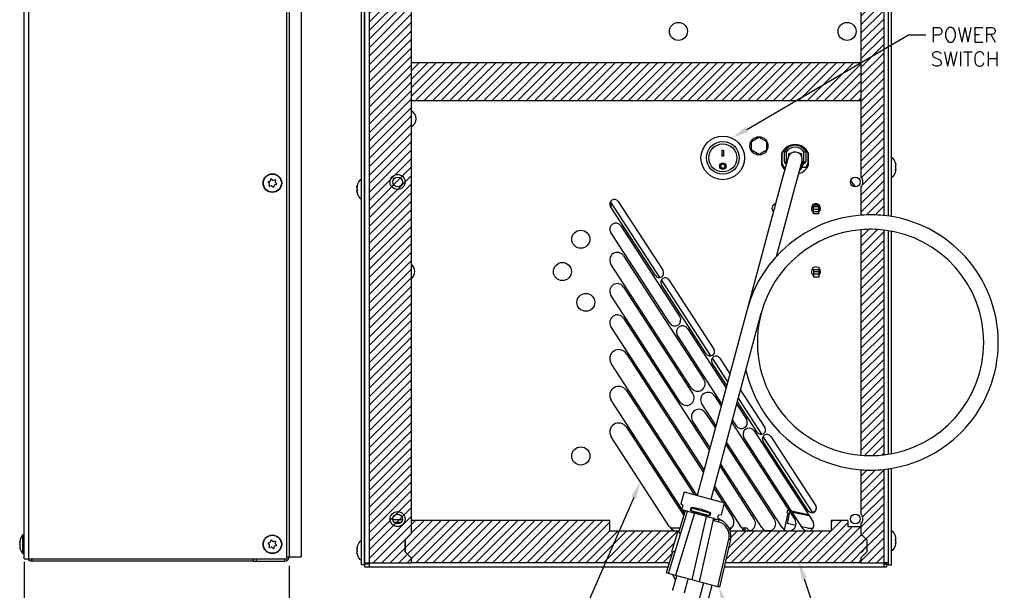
# Model space of a CAD drawing. Extents: x 895.4 to 955.1, y -8.2 to 25.8.
# Tile 3 of 5: x 911.4 to 931.8, y 3.2 to 15.1. Entities that reach past the tile are written whole.
import ezdxf
from ezdxf import colors
from ezdxf.entities.mleader import LeaderData, LeaderLine
from ezdxf.math import Vec2, Vec3

# ---------------------------------------------------------------- set-up
doc = ezdxf.new("R2010")
doc.units = 0
doc.header["$LTSCALE"] = 4
doc.header["$MEASUREMENT"] = 0
doc.layers.get('0').update_dxf_attribs({"linetype": 'CONTINUOUS'})
doc.layers.get('DEFPOINTS').update_dxf_attribs({"linetype": 'CONTINUOUS'})
for name, color, linetype in [('DIMENSIONS', 140, 'CONTINUOUS'), ('DIMENSIONS @ 1', 140, 'CONTINUOUS'), ('Hatch', 140, 'CONTINUOUS'), ('TEXT', 140, 'CONTINUOUS')]:
    doc.layers.add(name, color=color, linetype=linetype)
doc.styles.get("Standard").update_dxf_attribs({"font": 'romans.shx'})
doc.dimstyles.get("Standard").update_dxf_attribs({"dimtxt": 0.3, "dimasz": 0.35, "dimexe": 0.0625, "dimexo": 0.0625, "dimgap": 0.0625, "dimtad": 0, "dimtih": 1, "dimtoh": 1, "dimzin": 0, "dimdsep": 46, "dimtxsty": 'Standard', "dimcen": 0, "dimadec": 0, "dimazin": 0, "dimtfac": 1, "dimtofl": 0, "dimtmove": 0, "dimatfit": 3, "dimfxl": 0, "dimtolj": 1, "dimtzin": 0, "dimarcsym": 0})
pattern_1 = [(45, (897.31287, -10.74133), (-0.08838817, 0.08838817), [])]
pattern_2 = [(45, (897.40933, -8.5339), (-0.08838835, 0.08838835), [])]

# ---------------------------------------------------------------- blocks, each defined once
blk = doc.blocks.new('*D2')
at = {"layer": 'DEFPOINTS', "color": 0}
for p in [(911.495, 3.875), (916.995, 3.793), (911.495, 2.192)]:
    blk.add_point(p, dxfattribs=at)
at = {"layer": 'DIMENSIONS', "color": 0, "lineweight": -2}
for p, q in [((911.495, 3.812), (911.495, 2.13)), ((916.995, 3.73), (916.995, 2.13)), ((911.845, 2.192), (912.504, 2.192)), ((916.645, 2.192), (915.643, 2.192))]:
    blk.add_line(p, q, dxfattribs=at)
at = {"layer": 'DIMENSIONS', "color": 0}
for points in [[(911.845, 2.25), (911.845, 2.134), (911.495, 2.192)], [(916.645, 2.25), (916.645, 2.134), (916.995, 2.192)]]:
    blk.add_solid(points, dxfattribs=at)
at = {"layer": 'DIMENSIONS', "color": 0, "insert": (914.073, 2.192), "char_height": 0.3, "attachment_point": 5}
blk.add_mtext('\\A1; 5.50\\P [139.7]\\PPLUS GASKET', dxfattribs=at)

msp = doc.modelspace()

# ---------------------------------------------------------------- hatches: boundary and pattern name
at = {"layer": 'Hatch'}
h = msp.add_hatch(dxfattribs=at)
h.set_pattern_fill('LINE', color=256, scale=0.999998, angle=45, style=0, pattern_type=2)
h.set_pattern_definition(pattern_1)
edge = h.paths.add_edge_path()
edge.add_line((919.534, 4.389), (919.534, 18.932))
edge.add_arc((919.72, 18.955), 0.188, 173.0813, 186.9187, ccw=False)
edge.add_line((919.534, 18.977), (919.534, 19.166))
edge.add_line((919.534, 19.166), (919.409, 19.291))
edge.add_line((919.409, 19.291), (919.159, 19.291))
edge.add_line((919.159, 19.291), (919.034, 19.166))
edge.add_line((919.034, 19.166), (918.659, 19.166))
edge.add_line((918.659, 19.166), (918.659, 3.789))
edge.add_line((918.659, 3.789), (919.534, 3.789))
edge.add_line((919.534, 3.789), (919.534, 3.889))
edge.add_line((919.534, 3.889), (919.409, 4.014))
edge.add_line((919.409, 4.014), (919.409, 4.264))
edge.add_line((919.409, 4.264), (919.534, 4.389))
h = msp.add_hatch(dxfattribs=at)
h.set_pattern_fill('ANSI31', color=256)
h.set_pattern_definition(pattern_2)
h.paths.add_polyline_path([(928.86, 19.295), (928.86, 19.169)], flags=16)
edge = h.paths.add_edge_path()
edge.add_line((929.06, 19.295), (928.86, 19.295))
edge.add_line((928.86, 19.295), (928.86, 18.804))
edge.add_arc((928.744, 18.699), 0.156, -41.9662, 41.9662, ccw=False)
edge.add_line((928.86, 18.595), (928.86, 11.804))
edge.add_arc((928.744, 11.699), 0.156, -41.9662, 41.9662, ccw=False)
edge.add_line((928.86, 11.595), (928.86, 11.008))
edge.add_arc((929.061, 8.366), 2.65, 84.1014, 94.3646, ccw=False)
edge.add_line((929.334, 11.002), (929.334, 19.169))
edge.add_line((929.334, 19.169), (929.16, 19.169))
edge.add_line((929.16, 19.169), (929.06, 19.295))
edge = h.paths.add_edge_path()
edge.add_line((929.16, 19.17), (929.06, 19.295))
edge.add_line((929.16, 19.17), (929.334, 19.17))
edge.add_line((929.06, 19.295), (928.86, 19.295))
edge.add_arc((928.744, 18.699), 0.156, 318.0338, 401.9662)
h = msp.add_hatch(dxfattribs=at)
h.set_pattern_fill('ANSI31', color=256)
h.set_pattern_definition([(45, (899.28745, -8.5339), (-0.08838835, 0.08838835), [])])
h.paths.add_polyline_path([(928.86, 14.169), (919.529, 14.169), (919.529, 13.382), (928.86, 13.382)])
h = msp.add_hatch(dxfattribs=at)
h.set_pattern_fill('ANSI31', color=256)
h.set_pattern_definition(pattern_2)
edge = h.paths.add_edge_path()
edge.add_arc((929.061, 8.366), 2.35, 265.0769, 276.6547)
edge.add_line((929.334, 6.031), (929.334, 10.7))
edge.add_arc((929.061, 8.366), 2.35, 83.3453, 94.9232)
edge.add_line((928.86, 10.707), (928.86, 6.024))
h = msp.add_hatch(dxfattribs=at)
h.set_pattern_fill('ANSI31', color=256)
h.set_pattern_definition(pattern_2)
edge = h.paths.add_edge_path()
edge.add_line((928.985, 4.268), (928.985, 4.018))
edge.add_line((928.985, 4.018), (928.86, 3.892))
edge.add_line((928.86, 3.892), (928.86, 3.793))
edge.add_line((928.86, 3.793), (929.334, 3.793))
edge.add_line((929.334, 3.793), (929.334, 5.73))
edge.add_arc((929.061, 8.366), 2.65, 265.6354, 275.8984, ccw=False)
edge.add_line((928.86, 5.723), (928.86, 4.804))
edge.add_arc((928.744, 4.699), 0.156, -41.9662, 41.9662, ccw=False)
edge.add_line((928.86, 4.595), (928.86, 4.393))
edge.add_line((928.86, 4.393), (928.985, 4.268))
edge = h.paths.add_edge_path(flags=16)
edge.add_line((928.86, 4.543), (928.86, 4.393))
edge.add_line((928.985, 4.018), (928.86, 3.893))
edge.add_line((928.86, 4.393), (928.985, 4.268))
edge.add_line((928.86, 3.893), (928.86, 3.793))
edge.add_line((928.985, 4.268), (928.985, 4.018))
h = msp.add_hatch(dxfattribs=at)
h.set_pattern_fill('LINE', color=256, scale=0.999998, angle=45, style=0, pattern_type=2)
h.set_pattern_definition(pattern_1)
h.paths.add_polyline_path([(925.082, 4.44), (925.085, 4.449), (923.647, 4.449), (923.647, 4.668), (919.529, 4.668), (919.529, 4.393), (919.404, 4.268), (919.403, 4.018), (919.529, 3.893), (919.529, 3.793), (924.884, 3.793), (924.95, 4.01), (924.927, 4.017), (925.058, 4.448)])
edge = h.paths.add_edge_path()
edge.add_arc((925.812, 4.351), 0.35, 350.8102, 376.4224)
edge.add_line((926.148, 4.449), (928.244, 4.449))
edge.add_line((928.244, 4.449), (928.244, 4.668))
edge.add_line((928.244, 4.668), (928.588, 4.668))
edge.add_line((928.588, 4.668), (928.588, 4.543))
edge.add_line((928.588, 4.543), (928.86, 4.543))
edge.add_line((928.86, 4.543), (928.86, 4.393))
edge.add_line((928.86, 4.393), (928.985, 4.268))
edge.add_line((928.985, 4.268), (928.985, 4.018))
edge.add_line((928.985, 4.018), (928.86, 3.893))
edge.add_line((928.86, 3.893), (928.86, 3.793))
edge.add_line((928.86, 3.793), (926.042, 3.793))
edge.add_line((926.042, 3.793), (926.153, 4.272))
edge.add_line((926.153, 4.272), (926.153, 4.275))
edge.add_line((926.153, 4.275), (926.154, 4.277))
edge.add_line((926.154, 4.277), (926.155, 4.28))
edge.add_line((926.155, 4.28), (926.155, 4.283))
edge.add_line((926.155, 4.283), (926.156, 4.286))
edge.add_line((926.156, 4.286), (926.156, 4.289))
edge.add_line((926.156, 4.289), (926.157, 4.292))
edge.add_line((926.157, 4.292), (926.157, 4.295))

# ---------------------------------------------------------------- linework, layer by layer
for p, q in [((911.495, 3.875), (911.495, 20.232)), ((911.588, 3.875), (911.588, 20.232)), ((916.945, 3.875), (916.945, 20.262)), ((916.995, 20.17), (916.995, 3.918)), ((918.494, 3.749), (918.494, 20.136)), ((918.556, 3.749), (918.556, 20.136)), ((918.561, 3.793), (918.561, 20.044)), ((929.427, 20.044), (929.427, 10.99)), ((916.995, 19.295), (916.995, 3.918)), ((917.245, 19.295), (917.245, 3.918)), ((918.654, 19.17), (918.654, 3.793)), ((929.334, 19.169), (929.334, 11.002)), ((919.529, 18.941), (919.529, 4.393)), ((929.432, 10.99), (929.432, 18.921)), ((929.494, 10.98), (929.494, 18.971)), ((928.86, 18.595), (928.86, 11.804)), ((928.86, 14.169), (919.529, 14.169)), ((928.86, 13.382), (919.529, 13.382)), ((926.589, 12.539), (926.744, 12.628)), ((926.589, 12.36), (926.589, 12.539)), ((926.744, 12.628), (926.899, 12.539)), ((926.899, 12.539), (926.899, 12.36)), ((925.981, 12.362), (926.006, 12.362)), ((925.981, 12.237), (925.981, 12.362)), ((926.006, 12.362), (926.006, 12.237)), ((926.744, 12.271), (926.589, 12.36)), ((926.899, 12.36), (926.744, 12.271)), ((927.219, 12.038), (927.219, 12.302)), ((927.22, 12.293), (927.22, 12.11)), ((927.31, 12.32), (927.274, 12.33)), ((927.274, 12.114), (927.274, 12.33)), ((927.31, 12.32), (927.31, 12.114)), ((927.355, 12.263), (927.355, 12.226)), ((927.379, 12.287), (927.379, 12.266)), ((927.408, 12.293), (927.385, 12.293)), ((927.603, 12.293), (927.58, 12.293)), ((927.609, 12.266), (927.609, 12.287)), ((927.633, 12.226), (927.633, 12.263)), ((927.678, 12.32), (927.715, 12.33)), ((927.678, 12.114), (927.678, 12.32)), ((927.715, 12.33), (927.715, 12.114)), ((927.768, 12.11), (927.768, 12.293)), ((927.769, 12.302), (927.769, 12.038)), ((926.006, 12.24), (925.981, 12.24)), ((926.006, 12.237), (925.981, 12.237)), ((927.349, 12.209), (927.201, 11.657)), ((927.222, 12.098), (927.257, 12.022)), ((927.274, 12.114), (927.31, 12.114)), ((927.315, 12.084), (927.304, 12.084)), ((927.31, 12.114), (927.323, 12.114)), ((927.49, 11.579), (927.639, 12.131)), ((927.626, 12.085), (927.626, 12.01)), ((927.633, 12.084), (927.633, 12.109)), ((927.657, 12.084), (927.633, 12.084)), ((927.634, 12.114), (927.678, 12.114)), ((927.685, 12.084), (927.657, 12.084)), ((927.661, 12.084), (927.661, 12.053)), ((927.678, 12.114), (927.715, 12.114)), ((927.731, 12.022), (927.765, 12.098)), ((929.432, 12.094), (929.427, 12.094)), ((929.432, 12.069), (929.427, 12.069)), ((929.586, 12.057), (929.587, 12.057)), ((925.951, 12.026), (925.951, 12.025)), ((926.037, 12.025), (926.037, 12.026)), ((927.284, 12.004), (927.294, 12.004)), ((927.603, 11.999), (927.612, 11.985)), ((927.606, 12.01), (927.626, 12.01)), ((927.626, 11.987), (927.626, 12.01)), ((927.633, 12.02), (927.633, 12.004)), ((927.633, 12.004), (927.703, 12.004)), ((929.432, 11.93), (929.427, 11.93)), ((929.427, 11.904), (929.432, 11.904)), ((929.587, 11.942), (929.581, 11.942)), ((916.583, 11.665), (916.56, 11.687)), ((916.565, 11.704), (916.595, 11.713)), ((916.58, 11.62), (916.587, 11.651)), ((916.605, 11.724), (916.613, 11.754)), ((916.63, 11.759), (916.653, 11.737)), ((916.667, 11.733), (916.698, 11.742)), ((916.71, 11.73), (916.702, 11.699)), ((916.707, 11.685), (916.729, 11.663)), ((927.201, 11.657), (926.502, 9.052)), ((928.75, 11.6), (928.648, 11.728)), ((916.623, 11.617), (916.592, 11.608)), ((916.66, 11.591), (916.637, 11.613)), ((916.684, 11.626), (916.677, 11.596)), ((916.725, 11.646), (916.695, 11.637)), ((918.4, 11.607), (918.407, 11.607)), ((918.402, 11.492), (918.4, 11.492)), ((918.561, 11.644), (918.556, 11.644)), ((918.556, 11.619), (918.561, 11.619)), ((918.556, 11.48), (918.561, 11.48)), ((918.556, 11.454), (918.561, 11.454)), ((927.108, 10.153), (927.49, 11.579)), ((928.86, 11.595), (928.86, 11.008)), ((924.69, 9.713), (923.664, 11.294)), ((923.672, 11.281), (923.672, 11.175)), ((923.82, 11.292), (924.753, 9.857)), ((924.595, 9.754), (923.662, 11.19)), ((927.064, 11.185), (927.074, 11.185)), ((927.064, 11.185), (927.064, 11.146)), ((927.833, 11.153), (927.876, 11.145)), ((927.986, 11.185), (927.876, 11.185)), ((927.876, 11.125), (927.876, 11.185)), ((927.986, 11.125), (927.876, 11.125)), ((927.876, 11.075), (927.876, 11.125)), ((927.986, 11.075), (927.876, 11.075)), ((927.876, 11.035), (927.876, 11.075)), ((927.986, 11.125), (927.986, 11.185)), ((927.986, 11.075), (927.986, 11.125)), ((927.986, 11.035), (927.986, 11.075)), ((927.986, 11.035), (927.876, 11.035)), ((924.892, 8.764), (923.667, 10.65)), ((923.877, 10.786), (925.102, 8.9)), ((928.86, 10.707), (928.86, 6.024)), ((929.334, 10.7), (929.334, 6.031)), ((929.427, 10.687), (929.427, 6.044)), ((929.432, 6.045), (929.432, 10.686)), ((929.494, 6.056), (929.494, 10.676)), ((923.935, 10.164), (925.603, 7.596)), ((925.34, 7.426), (923.672, 9.994)), ((927.876, 9.872), (927.838, 9.872)), ((927.876, 9.872), (927.876, 9.832)), ((927.986, 9.872), (927.876, 9.872)), ((927.876, 9.832), (927.876, 9.782)), ((927.986, 9.832), (927.876, 9.832)), ((927.986, 9.872), (927.986, 9.832)), ((928.015, 9.872), (927.986, 9.872)), ((927.986, 9.832), (927.986, 9.782)), ((925.747, 8.086), (924.72, 9.667)), ((924.877, 9.665), (925.809, 8.23)), ((927.876, 9.763), (927.874, 9.763)), ((927.876, 9.782), (927.876, 9.722)), ((927.986, 9.782), (927.876, 9.782)), ((927.986, 9.722), (927.876, 9.722)), ((927.986, 9.782), (927.986, 9.722)), ((923.935, 9.516), (925.374, 7.3)), ((925.651, 8.127), (924.719, 9.563)), ((925.112, 7.129), (923.672, 9.346)), ((926.502, 9.052), (925.465, 5.189)), ((923.935, 8.868), (925.716, 6.125)), ((925.755, 5.111), (926.792, 8.975)), ((925.607, 5.718), (923.672, 8.698)), ((925.26, 8.657), (926.064, 7.419)), ((925.976, 7.094), (925.05, 8.521)), ((923.992, 8.132), (925.593, 5.666)), ((926.098, 7.546), (925.777, 8.04)), ((925.933, 8.038), (926.143, 7.715)), ((925.454, 5.192), (923.677, 7.928)), ((926.078, 7.471), (925.776, 7.936)), ((923.992, 7.37), (925.397, 5.207)), ((926.363, 7.377), (926.866, 6.603)), ((925.136, 4.919), (923.677, 7.166)), ((925.822, 7.259), (925.963, 7.042)), ((926.804, 6.459), (926.317, 7.207)), ((925.853, 6.636), (925.559, 7.089)), ((926.283, 7.081), (926.484, 6.771)), ((926.708, 6.5), (926.297, 7.133)), ((925.629, 6.908), (925.839, 6.584)), ((926.275, 6.635), (926.196, 6.756)), ((923.992, 6.608), (925.095, 4.91)), ((925.73, 6.177), (925.366, 6.737)), ((926.182, 6.704), (927.489, 4.691)), ((924.891, 4.535), (923.677, 6.404)), ((927.657, 4.506), (926.432, 6.392)), ((926.642, 6.528), (927.867, 4.643)), ((927.856, 4.839), (926.833, 6.413)), ((926.99, 6.411), (927.922, 4.976)), ((926.059, 6.245), (927.068, 4.691)), ((927.227, 4.521), (926.073, 6.297)), ((927.765, 4.873), (926.832, 6.309)), ((925.936, 5.787), (926.648, 4.691)), ((926.806, 4.521), (925.95, 5.839)), ((928.86, 5.723), (928.86, 4.804)), ((929.334, 5.73), (929.334, 3.793)), ((929.427, 5.741), (929.427, 3.793)), ((929.432, 3.749), (929.432, 5.742)), ((929.494, 3.749), (929.494, 5.751)), ((925.813, 5.328), (925.996, 5.047)), ((926.385, 4.521), (925.827, 5.38)), ((925.19, 5.263), (925.123, 5.015)), ((925.19, 5.263), (926.03, 5.037)), ((925.096, 4.912), (925.094, 4.906)), ((925.263, 4.86), (925.094, 4.906)), ((925.096, 4.912), (925.152, 4.922)), ((925.167, 4.978), (925.123, 5.015)), ((925.167, 4.978), (925.152, 4.922)), ((925.323, 4.876), (925.338, 4.932)), ((925.341, 4.927), (925.328, 4.879)), ((925.341, 4.927), (925.338, 4.932)), ((925.732, 4.822), (925.341, 4.927)), ((925.964, 4.789), (926.03, 5.037)), ((926.022, 5.006), (926.196, 4.739)), ((924.868, 3.568), (925.263, 4.86)), ((925.408, 4.821), (925.013, 3.53)), ((925.215, 4.873), (925.082, 4.44)), ((925.099, 4.904), (925.184, 4.773)), ((925.199, 4.823), (925.156, 4.889)), ((925.263, 4.86), (925.408, 4.821)), ((925.328, 4.879), (925.323, 4.876)), ((925.328, 4.879), (925.719, 4.774)), ((925.355, 3.438), (925.659, 4.754)), ((925.659, 4.754), (925.408, 4.821)), ((925.804, 4.715), (925.5, 3.399)), ((925.659, 4.754), (925.804, 4.715)), ((925.719, 4.774), (925.732, 4.822)), ((925.719, 4.774), (925.722, 4.769)), ((925.736, 4.825), (925.722, 4.769)), ((925.732, 4.822), (925.736, 4.825)), ((925.819, 4.711), (925.804, 4.715)), ((925.892, 4.724), (925.907, 4.779)), ((925.892, 4.724), (925.936, 4.687)), ((925.964, 4.789), (925.907, 4.779)), ((927.277, 4.472), (927.351, 4.822)), ((927.381, 4.85), (927.329, 4.605)), ((927.332, 4.826), (927.345, 4.887)), ((927.332, 4.826), (927.374, 4.817)), ((927.345, 4.887), (927.365, 4.882)), ((927.387, 4.848), (927.381, 4.85)), ((927.421, 4.871), (927.766, 4.797)), ((927.789, 4.763), (927.443, 4.836)), ((927.843, 4.83), (927.93, 4.887)), ((919.144, 4.69), (919.343, 4.69)), ((919.17, 4.632), (919.318, 4.632)), ((919.529, 4.668), (919.529, 4.393)), ((923.647, 4.668), (919.529, 4.668)), ((923.647, 4.449), (923.647, 4.668)), ((924.903, 4.521), (924.901, 4.522)), ((924.903, 4.521), (924.902, 4.52)), ((924.918, 4.516), (925.105, 4.516)), ((924.918, 4.502), (924.918, 4.516)), ((925.907, 4.638), (925.804, 4.665)), ((925.872, 4.697), (925.903, 4.689)), ((925.934, 4.679), (925.936, 4.687)), ((926.12, 4.516), (926.182, 4.516)), ((926.388, 4.516), (926.454, 4.516)), ((926.454, 4.516), (926.454, 4.462)), ((927.51, 4.567), (927.329, 4.605)), ((927.76, 4.513), (927.635, 4.54)), ((928.588, 4.668), (928.244, 4.668)), ((928.244, 4.668), (928.244, 4.449)), ((928.588, 4.668), (928.588, 4.543)), ((928.588, 4.543), (928.86, 4.543)), ((928.86, 4.595), (928.86, 4.393)), ((928.86, 4.543), (928.86, 4.393)), ((911.459, 4.362), (911.459, 3.988)), ((919.403, 4.268), (919.529, 4.393)), ((919.529, 4.393), (919.404, 4.268)), ((925.085, 4.449), (923.647, 4.449)), ((925.058, 4.448), (924.927, 4.017)), ((925.082, 4.44), (925.058, 4.448)), ((926.157, 4.295), (926.125, 4.3)), ((928.244, 4.449), (926.148, 4.449)), ((926.54, 4.459), (926.571, 4.459)), ((926.882, 4.459), (926.992, 4.459)), ((928.86, 4.393), (928.985, 4.268)), ((928.86, 4.393), (928.985, 4.268)), ((929.432, 4.344), (929.427, 4.344)), ((929.432, 4.319), (929.427, 4.319)), ((929.586, 4.307), (929.587, 4.307)), ((911.401, 4.233), (911.408, 4.233)), ((911.401, 4.233), (911.408, 4.233)), ((911.401, 4.224), (911.406, 4.224)), ((911.403, 4.213), (911.401, 4.213)), ((911.401, 4.165), (911.406, 4.165)), ((911.408, 4.151), (911.401, 4.151)), ((911.403, 4.117), (911.401, 4.117)), ((911.403, 4.113), (911.401, 4.113)), ((911.407, 4.242), (911.408, 4.242)), ((911.407, 4.091), (911.408, 4.091)), ((916.583, 4.165), (916.56, 4.187)), ((916.565, 4.204), (916.595, 4.213)), ((916.58, 4.12), (916.587, 4.151)), ((916.623, 4.117), (916.592, 4.108)), ((916.605, 4.224), (916.613, 4.254)), ((916.63, 4.259), (916.653, 4.237)), ((916.66, 4.091), (916.637, 4.113)), ((916.667, 4.233), (916.698, 4.242)), ((916.684, 4.126), (916.677, 4.096)), ((916.725, 4.146), (916.695, 4.137)), ((916.71, 4.23), (916.702, 4.199)), ((916.707, 4.185), (916.729, 4.163)), ((918.4, 4.107), (918.407, 4.107)), ((918.561, 4.144), (918.556, 4.144)), ((918.556, 4.119), (918.561, 4.119)), ((919.403, 4.018), (919.403, 4.268)), ((919.404, 4.268), (919.404, 4.018)), ((925.893, 3.293), (926.121, 4.28)), ((926.153, 4.272), (925.925, 3.285)), ((928.985, 4.268), (928.985, 4.018)), ((928.985, 4.268), (928.985, 4.018)), ((929.432, 4.18), (929.427, 4.18)), ((929.427, 4.154), (929.432, 4.154)), ((929.587, 4.192), (929.581, 4.192)), ((916.945, 3.918), (916.995, 3.918)), ((916.995, 3.918), (917.245, 3.918)), ((918.402, 3.992), (918.4, 3.992)), ((918.556, 3.98), (918.561, 3.98)), ((918.556, 3.954), (918.561, 3.954)), ((919.529, 3.893), (919.403, 4.018)), ((919.404, 4.018), (919.529, 3.893)), ((919.529, 3.893), (919.529, 3.793)), ((919.529, 3.893), (919.529, 3.793)), ((924.95, 4.01), (924.819, 3.581)), ((924.927, 4.017), (924.95, 4.01)), ((928.985, 4.018), (928.86, 3.892)), ((928.985, 4.018), (928.86, 3.893)), ((928.86, 3.893), (928.86, 3.793)), ((928.86, 3.892), (928.86, 3.793)), ((911.495, 3.875), (911.588, 3.875)), ((911.588, 3.875), (916.945, 3.875)), ((911.65, 3.825), (911.65, 3.875)), ((911.65, 3.875), (911.65, 3.825)), ((911.65, 3.825), (911.65, 3.825)), ((916.244, 3.825), (911.65, 3.825)), ((916.244, 3.875), (916.244, 3.825)), ((916.244, 3.825), (916.306, 3.825)), ((916.306, 3.875), (916.306, 3.825)), ((916.306, 3.825), (916.902, 3.825)), ((916.902, 3.825), (916.902, 3.875)), ((918.556, 3.749), (918.494, 3.749)), ((918.561, 3.749), (918.556, 3.749)), ((918.561, 3.793), (918.654, 3.793)), ((918.561, 3.763), (918.561, 3.793)), ((918.623, 3.763), (918.561, 3.763)), ((918.561, 3.699), (918.561, 3.762)), ((918.654, 3.762), (918.561, 3.762)), ((918.654, 3.699), (918.561, 3.699)), ((918.623, 3.763), (918.623, 3.793)), ((918.654, 3.793), (918.654, 3.699)), ((918.654, 3.793), (919.529, 3.793)), ((924.855, 3.699), (918.654, 3.699)), ((924.884, 3.793), (919.529, 3.793)), ((929.334, 3.699), (926.021, 3.699)), ((928.86, 3.793), (926.042, 3.793)), ((928.86, 3.793), (929.334, 3.793)), ((929.334, 3.793), (929.334, 3.699)), ((929.427, 3.793), (929.334, 3.793)), ((929.392, 3.762), (929.334, 3.762)), ((929.392, 3.699), (929.334, 3.699)), ((929.365, 3.793), (929.365, 3.763)), ((929.365, 3.763), (929.427, 3.763)), ((929.392, 3.763), (929.392, 3.762)), ((929.392, 3.762), (929.392, 3.699)), ((929.401, 3.749), (929.392, 3.749)), ((929.432, 3.749), (929.401, 3.749)), ((929.427, 3.793), (929.427, 3.763)), ((929.432, 3.749), (929.494, 3.749)), ((924.868, 3.568), (924.819, 3.581)), ((925.013, 3.53), (924.868, 3.568)), ((925.011, 3.427), (924.956, 3.545)), ((924.958, 3.231), (925.037, 3.523)), ((925.355, 3.438), (925.013, 3.53)), ((925.2, 3.166), (925.278, 3.458)), ((925.5, 3.399), (925.355, 3.438)), ((925.591, 3.374), (925.418, 2.727)), ((925.893, 3.293), (925.5, 3.399)), ((925.601, 2.678), (925.775, 3.325)), ((925.925, 3.285), (925.893, 3.293))]:
    msp.add_line(p, q)
for centre, radius in [((925.073, 14.825), 0.188), ((928.573, 14.825), 0.188), ((925.994, 12.199), 0.453), ((925.994, 12.199), 0.339), ((925.994, 12.199), 0.29), ((926.744, 12.449), 0.188), ((925.994, 12.025), 0.0673), ((925.994, 12.025), 0.0431), ((916.645, 11.675), 0.194), ((916.645, 11.675), 0.187), ((919.244, 11.699), 0.156), ((919.244, 11.699), 0.1), ((928.744, 11.699), 0.1), ((923.047, 10.509), 0.188), ((922.665, 9.839), 0.188), ((923.152, 9.199), 0.186), ((923.047, 6.009), 0.188), ((923.047, 6.009), 0.188), ((919.244, 4.699), 0.156), ((919.244, 4.699), 0.1), ((928.744, 4.699), 0.1), ((916.645, 4.175), 0.194), ((916.645, 4.175), 0.187)]:
    msp.add_circle(centre, radius)
for centre, radius, start, end in [((919.44, 13.012), 0.188, 0, 61.8426), ((919.44, 13.012), 0.188, 298.1574, 0), ((927.494, 12.17), 0.305, 25.6256, 154.3744), ((927.494, 12.204), 0.288, 153.0096, 161.9801), ((927.494, 12.208), 0.252, 29.0491, 150.9509), ((927.494, 12.208), 0.216, 31.4616, 148.5384), ((927.494, 12.17), 0.15, 0, 164.9804), ((927.385, 12.263), 0.03, 90, 180), ((927.356, 12.287), 0.0228, 0, 12.8739), ((927.603, 12.263), 0.03, 0, 90), ((927.631, 12.287), 0.0228, 167.1264, 180), ((927.494, 12.204), 0.288, 18.0199, 26.9904), ((925.994, 12.026), 0.0433, 0.2436, 179.7662), ((927.25, 12.11), 0.03, 180, 204.2277), ((927.304, 12.114), 0.03, 180, 270), ((927.494, 12.17), 0.15, 344.9804, 0), ((927.685, 12.114), 0.03, 270, 0), ((927.738, 12.11), 0.03, 335.7723, 0), ((929.514, 12.174), 0.02, 37.9936, 180), ((929.291, 11.999), 0.303, 13.2632, 37.9936), ((927.494, 12.17), 0.305, 205.6256, 225.5212), ((927.284, 12.034), 0.03, 204.2277, 270), ((927.494, 12.17), 0.305, 284.4396, 334.3744), ((927.494, 12.17), 0.24, 293.6626, 299.2155), ((927.494, 12.17), 0.22, 297.9663, 302.6478), ((927.596, 11.987), 0.03, 299.2155, 0), ((927.596, 12.01), 0.03, 302.6478, 0), ((927.494, 12.17), 0.204, 310.4115, 325.0362), ((927.703, 12.034), 0.03, 270, 335.7723), ((929.291, 11.999), 0.303, 322.0064, 346.7368), ((929.537, 12.017), 0.0511, 351.8925, 8.1075), ((929.537, 11.982), 0.0511, 351.8925, 8.1075), ((916.567, 11.694), 0.01, 105.9693, 225.9693), ((916.573, 11.654), 0.015, 345.9693, 45.9693), ((916.591, 11.727), 0.015, 285.9693, 345.9693), ((916.623, 11.752), 0.01, 45.9693, 165.9693), ((916.663, 11.748), 0.015, 225.9693, 285.9693), ((916.7, 11.733), 0.01, 345.9693, 105.9693), ((916.717, 11.696), 0.015, 165.9693, 225.9693), ((916.723, 11.656), 0.01, 285.9693, 45.9693), ((918.697, 11.549), 0.303, 142.0064, 166.7368), ((918.474, 11.724), 0.02, 0, 142.0064), ((928.744, 11.699), 0.156, 318.0338, 41.9662), ((929.514, 11.825), 0.02, 180, 322.0064), ((916.589, 11.617), 0.01, 165.9693, 285.9693), ((916.627, 11.602), 0.015, 45.9693, 105.9693), ((916.667, 11.598), 0.01, 225.9693, 345.9693), ((916.699, 11.623), 0.015, 105.9693, 165.9693), ((918.451, 11.567), 0.0511, 171.8925, 188.1075), ((918.451, 11.532), 0.0511, 171.8925, 188.1075), ((918.697, 11.549), 0.303, 193.2632, 217.9936), ((918.474, 11.375), 0.02, 217.9936, 0), ((923.741, 11.241), 0.094, 33, 213), ((927.107, 11.152), 0.094, 100.0886, 229.8722), ((927.927, 11.152), 0.094, 0, 237.1367), ((927.927, 11.152), 0.068, 0, 183.6556), ((927.927, 11.152), 0.094, 308.8715, 0), ((927.927, 11.152), 0.068, 330.173, 0), ((923.772, 10.718), 0.125, 33, 213), ((929.061, 8.366), 2.65, 94.3646, 164.9804), ((929.061, 8.366), 2.65, 84.1014, 94.3646), ((929.061, 8.366), 2.65, 0, 84.1014), ((929.061, 8.366), 2.35, 94.9232, 164.9805), ((929.061, 8.366), 2.35, 83.3453, 94.9232), ((929.061, 8.366), 2.35, 359.9999, 83.3453), ((923.804, 10.079), 0.157, 33, 213), ((919.415, 9.839), 0.188, 0, 52.555), ((919.415, 9.839), 0.188, 307.445, 0), ((924.674, 9.805), 0.094, 213, 33), ((927.927, 9.84), 0.094, 0, 236.0683), ((927.927, 9.84), 0.094, 308.8715, 0), ((924.798, 9.614), 0.094, 33, 213), ((923.804, 9.431), 0.156, 33, 213), ((923.804, 8.783), 0.156, 33, 213), ((924.997, 8.832), 0.125, 213, 33), ((929.061, 8.366), 2.35, 164.9804, 265.0769), ((925.155, 8.589), 0.125, 33, 213), ((923.835, 8.03), 0.187, 33, 213), ((925.73, 8.178), 0.094, 213, 33), ((929.061, 8.366), 2.65, 275.8984, 0), ((929.061, 8.366), 2.35, 276.6547, 0), ((925.854, 7.987), 0.094, 33, 213), ((929.061, 8.366), 2.65, 192.4804, 265.6354), ((925.471, 7.511), 0.157, 213, 33), ((923.835, 7.268), 0.187, 33, 213), ((925.243, 7.214), 0.156, 213, 33), ((925.69, 7.174), 0.156, 33, 213), ((925.498, 6.823), 0.156, 33, 213), ((926.379, 6.703), 0.125, 213, 33), ((923.835, 6.506), 0.187, 33, 213), ((926.537, 6.46), 0.125, 33, 213), ((926.787, 6.551), 0.094, 213, 33), ((926.911, 6.36), 0.094, 33, 213), ((929.061, 8.366), 2.35, 265.0769, 276.6547), ((929.061, 8.366), 2.65, 265.6354, 275.8984), ((927.843, 4.924), 0.094, 213, 33), ((926.038, 4.637), 0.187, 302.0492, 33), ((928.744, 4.699), 0.156, 318.0338, 41.9662), ((925.049, 4.637), 0.187, 213, 281.5503), ((924.918, 4.547), 0.031, 240, 270), ((925.812, 4.351), 0.35, 350.8102, 74.9804), ((925.829, 4.348), 0.3, 350.8102, 74.9804), ((926.516, 4.606), 0.156, 213, 33), ((926.454, 4.423), 0.093, 17.7467, 90), ((926.937, 4.606), 0.156, 213, 33), ((927.358, 4.606), 0.156, 213, 33), ((927.762, 4.574), 0.125, 213, 33), ((927.818, 4.788), 0.281, 258, 280.6767), ((911.698, 4.175), 0.303, 142.0064, 166.7368), ((911.475, 4.349), 0.02, 0, 142.0064), ((929.514, 4.424), 0.02, 37.9936, 180), ((929.291, 4.249), 0.303, 13.2632, 37.9936), ((911.452, 4.192), 0.0511, 171.8925, 188.1075), ((911.452, 4.158), 0.0511, 171.8925, 188.1075), ((911.698, 4.175), 0.303, 193.2632, 217.9936), ((916.567, 4.194), 0.01, 105.9693, 225.9693), ((916.589, 4.117), 0.01, 165.9693, 285.9693), ((916.573, 4.154), 0.015, 345.9693, 45.9693), ((916.591, 4.227), 0.015, 285.9693, 345.9693), ((916.623, 4.252), 0.01, 45.9693, 165.9693), ((916.627, 4.102), 0.015, 45.9693, 105.9693), ((916.663, 4.248), 0.015, 225.9693, 285.9693), ((916.667, 4.098), 0.01, 225.9693, 345.9693), ((916.699, 4.123), 0.015, 105.9693, 165.9693), ((916.7, 4.233), 0.01, 345.9693, 105.9693), ((916.717, 4.196), 0.015, 165.9693, 225.9693), ((916.723, 4.156), 0.01, 285.9693, 45.9693), ((918.697, 4.049), 0.303, 142.0064, 166.7368), ((918.474, 4.224), 0.02, 0, 142.0064), ((926.063, 4.002), 0.285, 71.6682, 78.2925), ((929.291, 4.249), 0.303, 322.0064, 346.7368), ((929.537, 4.267), 0.0511, 351.8925, 8.1075), ((929.537, 4.232), 0.0511, 351.8925, 8.1075), ((911.475, 4.001), 0.02, 217.9936, 0), ((916.902, 3.918), 0.093, 270, 0), ((918.451, 4.067), 0.0511, 171.8925, 188.1075), ((918.451, 4.032), 0.0511, 171.8925, 188.1075), ((918.697, 4.049), 0.303, 193.2632, 217.9936), ((923.495, 6.408), 2.805, 301.2524, 302.8156), ((929.514, 4.075), 0.02, 180, 322.0064), ((911.65, 3.918), 0.093, 207.5428, 270), ((918.474, 3.875), 0.02, 217.9936, 0), ((918.654, 3.793), 0.031, 180, 270), ((924.91, 3.243), 0.05, 331.1999, 344.9804)]:
    msp.add_arc(centre, radius, start, end)
for centre, major_axis, ratio, start_param, end_param in [((927.331, 12.114), (0, 0.03), 0.700208, 1.570796, 2.424668), ((927.657, 12.114), (0, -0.03), 0.700208, 0, 1.570796), ((929.291, 12.035), (0.299, 0), 0.695043, 0.125854, 0.233859), ((929.291, 12.012), (0.299, 0), 0.970166, 0.125854, 0.233859), ((929.291, 12.048), (0.299, 0), 0.275123, -0.233859, -0.125854), ((929.291, 11.964), (0.299, 0), 0.695043, 0.125854, 0.233859), ((929.291, 12.012), (0.299, 0), 0.970166, 6.049326, 6.157331), ((929.291, 11.951), (0.299, 0), 0.275123, -0.233859, -0.125854), ((929.291, 12.035), (0.299, 0), 0.695043, -0.173871, -0.125854), ((929.291, 11.987), (0.299, 0), 0.970166, 0.125854, 0.162387), ((929.291, 11.951), (0.299, 0), 0.275123, 0.125854, 0.162387), ((929.291, 11.987), (0.299, 0), 0.970166, 6.124989, 6.157331), ((929.291, 11.964), (0.299, 0), 0.695043, -0.162387, -0.125854), ((918.697, 11.585), (-0.299, 0), 0.695043, -0.162387, -0.125854), ((918.697, 11.598), (-0.299, 0), 0.275123, -0.233859, -0.125854), ((918.697, 11.562), (-0.299, 0), 0.970166, 6.124989, 6.157331), ((918.697, 11.537), (-0.299, 0), 0.970166, 6.049326, 6.157331), ((918.697, 11.598), (-0.299, 0), 0.275123, 0.125854, 0.162387), ((918.697, 11.585), (-0.299, 0), 0.695043, 0.125854, 0.233859), ((918.697, 11.514), (-0.299, 0), 0.695043, -0.173871, -0.125854), ((918.697, 11.562), (-0.299, 0), 0.970166, 0.125854, 0.162387), ((918.697, 11.501), (-0.299, 0), 0.275123, -0.233859, -0.125854), ((918.697, 11.537), (-0.299, 0), 0.970166, 0.125854, 0.233859), ((918.697, 11.514), (-0.299, 0), 0.695043, 0.125854, 0.233859), ((925.491, 4.706), (-0.42, 0.113), 0.466308, 4.218393, 5.206385), ((925.569, 4.995), (0.42, -0.113), 0.466308, 4.218393, 5.206385), ((928.403, 15.558), (-3.084, -12.07), 0.03281, 0.453802, 0.462553), ((925.864, 4.342), (-0.045, -0.278), 0.93912, 1.499628, 1.570793), ((925.843, 4.346), (-0.053, -0.33), 0.954182, 1.500749, 1.570794), ((929.291, 4.285), (0.299, 0), 0.695043, 0.125854, 0.233859), ((929.291, 4.262), (0.299, 0), 0.970166, 0.125854, 0.233859), ((911.698, 4.211), (-0.299, 0), 0.695043, -0.162387, -0.125854), ((911.698, 4.223), (-0.299, 0), 0.275123, -0.233859, -0.125854), ((911.698, 4.187), (-0.299, 0), 0.970166, 6.124989, 6.157331), ((911.698, 4.163), (-0.299, 0), 0.970166, 6.049326, 6.157331), ((911.698, 4.223), (-0.299, 0), 0.275123, 0.125854, 0.162387), ((911.698, 4.211), (-0.299, 0), 0.695043, 0.125854, 0.233859), ((911.698, 4.139), (-0.299, 0), 0.695043, -0.173871, -0.125854), ((911.698, 4.187), (-0.299, 0), 0.970166, 0.125854, 0.162387), ((911.698, 4.127), (-0.299, 0), 0.275123, -0.233859, -0.125854), ((911.698, 4.163), (-0.299, 0), 0.970166, 0.125854, 0.233859), ((911.698, 4.139), (-0.299, 0), 0.695043, 0.125854, 0.233859), ((918.697, 4.085), (-0.299, 0), 0.695043, -0.162387, -0.125854), ((918.697, 4.098), (-0.299, 0), 0.275123, -0.233859, -0.125854), ((918.697, 4.062), (-0.299, 0), 0.970166, 6.124989, 6.157331), ((918.697, 4.037), (-0.299, 0), 0.970166, 6.049326, 6.157331), ((918.697, 4.098), (-0.299, 0), 0.275123, 0.125854, 0.162387), ((929.291, 4.298), (0.299, 0), 0.275123, -0.233859, -0.125854), ((929.291, 4.214), (0.299, 0), 0.695043, 0.125854, 0.233859), ((929.291, 4.262), (0.299, 0), 0.970166, 6.049326, 6.157331), ((929.291, 4.201), (0.299, 0), 0.275123, -0.233859, -0.125854), ((929.291, 4.285), (0.299, 0), 0.695043, -0.173871, -0.125854), ((929.291, 4.237), (0.299, 0), 0.970166, 0.125854, 0.162387), ((929.291, 4.201), (0.299, 0), 0.275123, 0.125854, 0.162387), ((929.291, 4.237), (0.299, 0), 0.970166, 6.124989, 6.157331), ((929.291, 4.214), (0.299, 0), 0.695043, -0.162387, -0.125854), ((918.697, 4.085), (-0.299, 0), 0.695043, 0.125854, 0.233859), ((918.697, 4.014), (-0.299, 0), 0.695043, -0.173871, -0.125854), ((918.697, 4.062), (-0.299, 0), 0.970166, 0.125854, 0.162387), ((918.697, 4.001), (-0.299, 0), 0.275123, -0.233859, -0.125854), ((918.697, 4.037), (-0.299, 0), 0.970166, 0.125854, 0.233859), ((918.697, 4.014), (-0.299, 0), 0.695043, 0.125854, 0.233859)]:
    msp.add_ellipse(centre, major_axis=major_axis, ratio=ratio, start_param=start_param, end_param=end_param)
for points, knots in [([(929.581, 12.079), (929.581, 12.082), (929.58, 12.085), (929.58, 12.087), (929.581, 12.086), (929.581, 12.084)], [0, 0, 0, 0, 0.5, 0.5, 1, 1, 1, 1]), ([(929.587, 12.062), (929.587, 12.06), (929.588, 12.058), (929.588, 12.057), (929.588, 12.057), (929.588, 12.057)], [0, 0, 0, 0, 0.5, 0.5, 0.7339959, 0.7339959, 0.7339959, 0.7339959]), ([(926.061, 12.026), (926.061, 12.009), (926.054, 11.991), (926.029, 11.966), (926.012, 11.958), (925.976, 11.958), (925.959, 11.965), (925.934, 11.991), (925.927, 12.008), (925.927, 12.026), (925.927, 12.026), (925.927, 12.026)], [0, 0, 0, 0, 0.125, 0.125, 0.25, 0.25, 0.375, 0.375, 0.5, 0.5, 0.5011174, 0.5011174, 0.5011174, 0.5011174]), ([(929.581, 12.012), (929.581, 12.014), (929.58, 12.018), (929.58, 12.025), (929.581, 12.028), (929.581, 12.029)], [0, 0, 0, 0, 0.5, 0.5, 1, 1, 1, 1]), ([(929.581, 11.932), (929.581, 11.931), (929.58, 11.932), (929.58, 11.937), (929.581, 11.941), (929.581, 11.944)], [0, 0, 0, 0, 0.5, 0.5, 1, 1, 1, 1]), ([(929.587, 12.037), (929.587, 12.038), (929.588, 12.039), (929.588, 12.043), (929.587, 12.045), (929.587, 12.048)], [0, 0, 0, 0, 0.5, 0.5, 1, 1, 1, 1]), ([(929.587, 11.962), (929.587, 11.961), (929.588, 11.96), (929.588, 11.956), (929.587, 11.954), (929.587, 11.951)], [0, 0, 0, 0, 0.5, 0.5, 1, 1, 1, 1]), ([(929.587, 11.937), (929.587, 11.939), (929.588, 11.941), (929.588, 11.942), (929.587, 11.942), (929.587, 11.941)], [0, 0, 0, 0, 0.5, 0.5, 1, 1, 1, 1]), ([(918.4, 11.612), (918.4, 11.61), (918.4, 11.608), (918.4, 11.607), (918.4, 11.607), (918.4, 11.608)], [0, 0, 0, 0, 0.5, 0.5, 1, 1, 1, 1]), ([(918.4, 11.587), (918.4, 11.588), (918.4, 11.589), (918.4, 11.593), (918.4, 11.595), (918.4, 11.598)], [0, 0, 0, 0, 0.5, 0.5, 1, 1, 1, 1]), ([(918.4, 11.512), (918.4, 11.511), (918.4, 11.51), (918.4, 11.506), (918.4, 11.504), (918.4, 11.501)], [0, 0, 0, 0, 0.5, 0.5, 1, 1, 1, 1]), ([(918.4, 11.487), (918.4, 11.489), (918.4, 11.491), (918.4, 11.492), (918.4, 11.492), (918.4, 11.492)], [0, 0, 0, 0, 0.5, 0.5, 0.7339959, 0.7339959, 0.7339959, 0.7339959]), ([(918.406, 11.617), (918.407, 11.618), (918.407, 11.617), (918.407, 11.612), (918.407, 11.608), (918.406, 11.605)], [0, 0, 0, 0, 0.5, 0.5, 1, 1, 1, 1]), ([(918.406, 11.537), (918.407, 11.535), (918.407, 11.531), (918.407, 11.524), (918.407, 11.521), (918.406, 11.52)], [0, 0, 0, 0, 0.5, 0.5, 1, 1, 1, 1]), ([(918.406, 11.47), (918.407, 11.467), (918.407, 11.464), (918.407, 11.462), (918.407, 11.463), (918.406, 11.465)], [0, 0, 0, 0, 0.5, 0.5, 1, 1, 1, 1]), ([(925.804, 4.665), (925.806, 4.67), (925.808, 4.674), (925.814, 4.68), (925.817, 4.683), (925.826, 4.689), (925.833, 4.692), (925.845, 4.696), (925.851, 4.698), (925.862, 4.698), (925.867, 4.698), (925.872, 4.697)], [0, 0, 0, 0, 0.125, 0.125, 0.25, 0.25, 0.5, 0.5, 0.75, 0.75, 1, 1, 1, 1]), ([(925.907, 4.638), (925.908, 4.644), (925.909, 4.65), (925.911, 4.662), (925.911, 4.667), (925.91, 4.677), (925.909, 4.681), (925.906, 4.686), (925.905, 4.688), (925.903, 4.689)], [0, 0, 0, 0, 0.25, 0.25, 0.5, 0.5, 0.75, 0.75, 1, 1, 1, 1]), ([(925.114, 4.374), (925.11, 4.384), (925.106, 4.392), (925.1, 4.404), (925.098, 4.408), (925.095, 4.415), (925.093, 4.419), (925.089, 4.428), (925.086, 4.432), (925.084, 4.437), (925.083, 4.438), (925.082, 4.44), (925.082, 4.44), (925.082, 4.44)], [0, 0, 0, 0, 0.125, 0.125, 0.1875, 0.1875, 0.25, 0.25, 0.375, 0.375, 0.4375, 0.4375, 0.4999425, 0.4999425, 0.4999425, 0.4999425]), ([(929.581, 4.329), (929.581, 4.332), (929.58, 4.335), (929.58, 4.337), (929.581, 4.336), (929.581, 4.334)], [0, 0, 0, 0, 0.5, 0.5, 1, 1, 1, 1]), ([(929.587, 4.312), (929.587, 4.31), (929.588, 4.308), (929.588, 4.307), (929.588, 4.307), (929.588, 4.307)], [0, 0, 0, 0, 0.5, 0.5, 0.7339959, 0.7339959, 0.7339959, 0.7339959]), ([(929.587, 4.287), (929.587, 4.288), (929.588, 4.289), (929.588, 4.293), (929.587, 4.295), (929.587, 4.298)], [0, 0, 0, 0, 0.5, 0.5, 1, 1, 1, 1]), ([(911.401, 4.237), (911.401, 4.235), (911.401, 4.234), (911.401, 4.233), (911.401, 4.233), (911.401, 4.233)], [0, 0, 0, 0, 0.5, 0.5, 1, 1, 1, 1]), ([(911.401, 4.213), (911.401, 4.213), (911.401, 4.215), (911.401, 4.219), (911.401, 4.221), (911.401, 4.224)], [0, 0, 0, 0, 0.5, 0.5, 1, 1, 1, 1]), ([(911.401, 4.137), (911.401, 4.137), (911.401, 4.135), (911.401, 4.131), (911.401, 4.129), (911.401, 4.126)], [0, 0, 0, 0, 0.5, 0.5, 1, 1, 1, 1]), ([(911.401, 4.113), (911.401, 4.115), (911.401, 4.116), (911.401, 4.117), (911.401, 4.117), (911.401, 4.117)], [0, 0, 0, 0, 0.5, 0.5, 0.7339959, 0.7339959, 0.7339959, 0.7339959]), ([(911.407, 4.242), (911.408, 4.243), (911.409, 4.242), (911.409, 4.237), (911.408, 4.233), (911.407, 4.23)], [0, 0, 0, 0, 0.5, 0.5, 1, 1, 1, 1]), ([(911.407, 4.163), (911.408, 4.16), (911.409, 4.157), (911.409, 4.15), (911.408, 4.147), (911.407, 4.146)], [0, 0, 0, 0, 0.5, 0.5, 1, 1, 1, 1]), ([(911.407, 4.096), (911.408, 4.092), (911.409, 4.089), (911.409, 4.087), (911.408, 4.088), (911.407, 4.091)], [0, 0, 0, 0, 0.5, 0.5, 1, 1, 1, 1]), ([(918.4, 4.112), (918.4, 4.11), (918.4, 4.108), (918.4, 4.107), (918.4, 4.107), (918.4, 4.108)], [0, 0, 0, 0, 0.5, 0.5, 1, 1, 1, 1]), ([(918.4, 4.087), (918.4, 4.088), (918.4, 4.089), (918.4, 4.093), (918.4, 4.095), (918.4, 4.098)], [0, 0, 0, 0, 0.5, 0.5, 1, 1, 1, 1]), ([(918.406, 4.117), (918.407, 4.118), (918.407, 4.117), (918.407, 4.112), (918.407, 4.108), (918.406, 4.105)], [0, 0, 0, 0, 0.5, 0.5, 1, 1, 1, 1]), ([(929.581, 4.262), (929.581, 4.264), (929.58, 4.268), (929.58, 4.275), (929.581, 4.278), (929.581, 4.279)], [0, 0, 0, 0, 0.5, 0.5, 1, 1, 1, 1]), ([(929.581, 4.182), (929.581, 4.181), (929.58, 4.182), (929.58, 4.187), (929.581, 4.191), (929.581, 4.194)], [0, 0, 0, 0, 0.5, 0.5, 1, 1, 1, 1]), ([(929.587, 4.212), (929.587, 4.211), (929.588, 4.21), (929.588, 4.206), (929.587, 4.204), (929.587, 4.201)], [0, 0, 0, 0, 0.5, 0.5, 1, 1, 1, 1]), ([(929.587, 4.187), (929.587, 4.189), (929.588, 4.191), (929.588, 4.192), (929.587, 4.192), (929.587, 4.191)], [0, 0, 0, 0, 0.5, 0.5, 1, 1, 1, 1]), ([(918.4, 4.012), (918.4, 4.011), (918.4, 4.01), (918.4, 4.006), (918.4, 4.004), (918.4, 4.001)], [0, 0, 0, 0, 0.5, 0.5, 1, 1, 1, 1]), ([(918.4, 3.987), (918.4, 3.989), (918.4, 3.991), (918.4, 3.992), (918.4, 3.992), (918.4, 3.992)], [0, 0, 0, 0, 0.5, 0.5, 0.7339959, 0.7339959, 0.7339959, 0.7339959]), ([(918.406, 4.037), (918.407, 4.035), (918.407, 4.031), (918.407, 4.024), (918.407, 4.021), (918.406, 4.02)], [0, 0, 0, 0, 0.5, 0.5, 1, 1, 1, 1]), ([(918.406, 3.97), (918.407, 3.967), (918.407, 3.964), (918.407, 3.962), (918.407, 3.963), (918.406, 3.965)], [0, 0, 0, 0, 0.5, 0.5, 1, 1, 1, 1])]:
    msp.add_open_spline(points, degree=3, knots=knots)

# ---------------------------------------------------------------- dimensions: what is measured, and where the dimension line sits
at = {"layer": 'DIMENSIONS @ 1'}
dim = msp.add_linear_dim(base=(911.495, 2.192), p1=(916.995, 3.793), p2=(911.495, 3.875), text=' <>\\PPLUS GASKET', dimstyle='Standard', override={"dimscale": 1, "dimpost": '\\X', "dimtix": 0, "dimtofl": 0, "dimtmove": 0, "dimatfit": 3}, dxfattribs=at)
dim.commit()
dim.dimension.update_dxf_attribs({"geometry": '*D2', "text_midpoint": (914.073, 2.192), "dimtype": 128})

# ---------------------------------------------------------------- leaders
at = {"layer": 'DIMENSIONS'}
ml = msp.add_multileader_mtext('Standard', dxfattribs=at)
ml.set_content("120VAC 8' LG\\PPOWER CORD \\PAND PLUG", color=256)
ml.set_leader_properties()
ml.build(insert=Vec2(0, 0))
ml.multileader.update_dxf_attribs({"dogleg_length": 0.36, "arrow_head_size": 0.35})
ctx = ml.context
ctx.base_point, ctx.char_height, ctx.arrow_head_size, ctx.landing_gap_size, ctx.plane_origin = Vec3(927.464, -0.12), 0.3, 0.35, 0.1, Vec3(927.766, 12.329)
notes = []
notes.append((ctx, [(0, (1, 1, 0), (927.104, -0.12), (1, 0), 0.36, [(0, [(925.909, 3.288)], 0, [])])]))
ctx.mtext.insert, ctx.mtext.flow_direction = Vec3(927.564, 0.03), 5
at = {"layer": 'TEXT'}
ml = msp.add_multileader_mtext('Standard', dxfattribs=at)
ml.set_content('POWER\\PSWITCH', color=256)
ml.set_leader_properties()
ml.build(insert=Vec2(0, 0))
ml.multileader.update_dxf_attribs({"dogleg_length": 0.36, "arrow_head_size": 0.35})
ctx = ml.context
ctx.base_point, ctx.char_height, ctx.arrow_head_size, ctx.landing_gap_size, ctx.plane_origin = Vec3(930.209, 14.754), 0.3, 0.35, 0.1, Vec3(926.191, 12.614)
notes.append((ctx, [(0, (1, 1, 0), (929.849, 14.754), (1, 0), 0.36, [(0, [(926.191, 12.614)], 0, [])])]))
ctx.mtext.insert, ctx.mtext.flow_direction = Vec3(930.309, 14.904), 5
ml = msp.add_multileader_mtext('Standard', dxfattribs=at)
ml.set_content('DISCHARGE INTO\\PENCLOSURE', color=256)
ml.set_leader_properties()
ml.build(insert=Vec2(0, 0))
ml.multileader.update_dxf_attribs({"dogleg_length": 0.36, "arrow_head_size": 0.35})
ctx = ml.context
ctx.base_point, ctx.char_height, ctx.arrow_head_size, ctx.landing_gap_size, ctx.plane_origin = Vec3(918.859, 2.591), 0.3, 0.35, 0.1, Vec3(924.284, 5.469)
ctx.text_align_type = 2
notes.append((ctx, [(0, (1, 1, 0), (923.034, 2.591), (-1, 0), 0.36, [(0, [(924.284, 5.469)], 0, [])])]))
ctx.mtext.insert, ctx.mtext.alignment, ctx.mtext.flow_direction = Vec3(922.574, 2.741), 3, 5
ml = msp.add_multileader_mtext('Standard', dxfattribs=at)
ml.set_content('GASKETS', color=256)
ml.set_leader_properties()
ml.build(insert=Vec2(0, 0))
ml.multileader.update_dxf_attribs({"dogleg_length": 0.36, "arrow_head_size": 0.35})
ctx = ml.context
ctx.base_point, ctx.char_height, ctx.arrow_head_size, ctx.landing_gap_size, ctx.plane_origin = Vec3(928.5, 2.088), 0.3, 0.35, 0.1, Vec3(927.575, 3.793)
notes.append((ctx, [(0, (1, 1, 0), (928.14, 2.088), (1, 0), 0.36, [(0, [(927.575, 3.793)], 0, [])])]))
ctx.mtext.insert, ctx.mtext.flow_direction = Vec3(928.6, 2.238), 5
for ctx, leaders in notes:
    for number, flags, end, landing, length, lines in leaders:
        leader = LeaderData()
        leader.index, (leader.has_last_leader_line, leader.has_dogleg_vector, leader.attachment_direction) = number, flags
        leader.last_leader_point, leader.dogleg_vector, leader.dogleg_length = Vec3(end), Vec3(landing), length
        for number, points, colour, breaks in lines:
            line = LeaderLine()
            line.index, line.vertices, line.color, line.breaks = number, Vec3.list(points), colors.encode_raw_color(colour), breaks
            leader.lines.append(line)
        ctx.leaders.append(leader)

doc.saveas('drawing.dxf')
